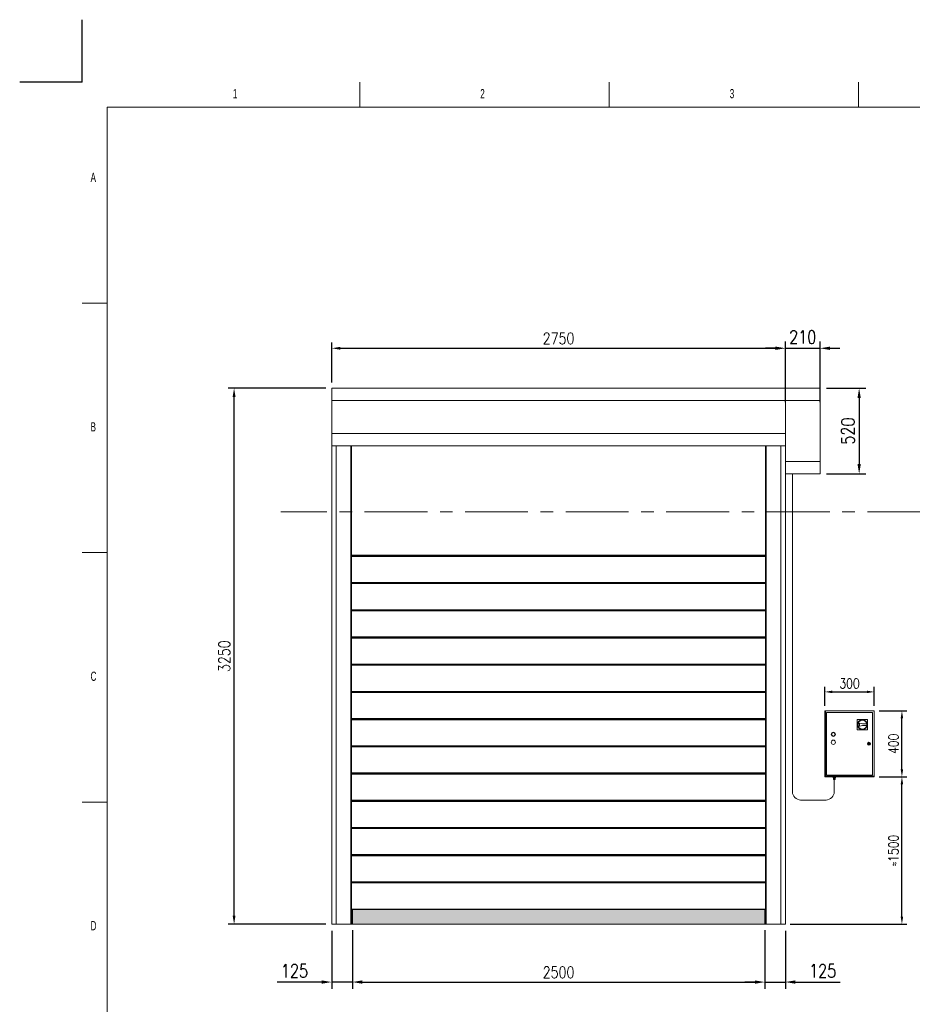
# Model space of a CAD drawing. Header units: millimetres. Extents: x 9809 to 23009, y -12399 to -2912.
# Tile 2 of 3: x 9809 to 15219, y -8882 to -2912. Entities that reach past the tile are written whole.
import ezdxf

# ---------------------------------------------------------------- set-up
doc = ezdxf.new("R2010")
doc.units = ezdxf.units.MM
doc.header["$LTSCALE"] = 20
doc.header["$PDSIZE"] = -1
doc.linetypes.add('CENTERX2', pattern=[20.32, 12.7, -2.54, 2.54, -2.54])
doc.layers.add('FORMAT', color=7, linetype='Continuous')
doc.styles.add('NYIP', font='romans.shx', dxfattribs={"width": 0.8})
doc.styles.add('SLDTEXTSTYLE0', font='TXT', dxfattribs={"width": 0.653846})
doc.dimstyles.new('STANDARD35', dxfattribs={"dimscale": 35, "dimtxt": 2, "dimasz": 1.5, "dimexe": 1, "dimexo": 1, "dimgap": 0.7, "dimtad": 1, "dimdec": 0, "dimdsep": 46, "dimtxsty": 'NYIP', "dimcen": 0, "dimclrd": 1, "dimclre": 1, "dimclrt": 2, "dimadec": 0, "dimazin": 0, "dimtfac": 1, "dimtdec": 0, "dimtix": 1, "dimtmove": 0, "dimatfit": 3, "dimfxl": 0, "dimtvp": 1, "dimtolj": 1, "dimtzin": 0, "dimarcsym": 0})

# ---------------------------------------------------------------- blocks, each defined once
blk = doc.blocks.new('A$C7C9C4F3F')
at = {"layer": 'FORMAT', "color": 7, "lineweight": 5}
for p, q in [((2216.2, 11304.4), (2216.2, 11503.7)), ((4209.3, 11503.7), (4209.3, 11304.4)), ((6202.3, 11304.4), (6202.3, 11503.7)), ((16199.3, 11304.4), (199.3, 11304.4)), ((199.3, 11304.4), (199.3, 199.3)), ((199.3, 9737.9), (0, 9737.9)), ((0, 7744.9), (199.3, 7744.9)), ((0, 5751.9), (199.3, 5751.9))]:
    blk.add_line(p, q, dxfattribs=at)
at = {"color": 7, "lineweight": 5, "char_height": 73.8, "attachment_point": 1, "style": 'SLDTEXTSTYLE0'}
for s, insert in [('1', (1203.1, 11449.8)), ('2', (3179.5, 11449.8)), ('3', (5172.6, 11449.8)), ('A', (66.4, 10780.1)), ('B', (66.4, 8787.1)), ('C', (66.4, 6794.1)), ('D', (66.4, 4801))]:
    blk.add_mtext(s, dxfattribs=dict(at, insert=insert))
blk = doc.blocks.new('*D5')
at = {"color": 1, "lineweight": -2, "transparency": 16777216}
for p, q in [((14324.9, -8436.3), (14324.9, -8787)), ((14449.9, -8436.3), (14449.9, -8787)), ((14264.9, -8747), (14204.9, -8747)), ((14324.9, -8747), (14449.9, -8747)), ((14509.9, -8747), (14781.3, -8747))]:
    blk.add_line(p, q, dxfattribs=at)
at = {"color": 1, "lineweight": 5, "transparency": 16777216}
for points in [[(14264.9, -8737), (14264.9, -8757), (14324.9, -8747)], [(14509.9, -8737), (14509.9, -8757), (14449.9, -8747)]]:
    blk.add_solid(points, dxfattribs=at)
at = {"layer": 'Defpoints', "color": 0, "lineweight": 5, "transparency": 16777216}
for p in [(14324.9, -8396.3), (14449.9, -8396.3), (14449.9, -8747)]:
    blk.add_point(p, dxfattribs=at)
at = {"color": 2, "lineweight": 0, "transparency": 16777216, "insert": (14675.6, -8679), "char_height": 80, "attachment_point": 5, "style": 'NYIP'}
blk.add_mtext('\\A1;125', dxfattribs=at)
blk = doc.blocks.new('*D6')
at = {"color": 1, "lineweight": -2, "transparency": 16777216}
for p, q in [((11699.9, -8436.3), (11699.9, -8787)), ((11824.9, -8436.3), (11824.9, -8787)), ((11639.9, -8747), (11368.5, -8747)), ((11824.9, -8747), (11699.9, -8747)), ((11884.9, -8747), (11944.9, -8747))]:
    blk.add_line(p, q, dxfattribs=at)
at = {"color": 1, "lineweight": 5, "transparency": 16777216}
for points in [[(11639.9, -8737), (11639.9, -8757), (11699.9, -8747)], [(11884.9, -8737), (11884.9, -8757), (11824.9, -8747)]]:
    blk.add_solid(points, dxfattribs=at)
at = {"layer": 'Defpoints', "color": 0, "lineweight": 5, "transparency": 16777216}
for p in [(11699.9, -8396.3), (11824.9, -8396.3), (11699.9, -8747)]:
    blk.add_point(p, dxfattribs=at)
at = {"color": 2, "lineweight": 0, "transparency": 16777216, "insert": (11474.2, -8679), "char_height": 80, "attachment_point": 5, "style": 'NYIP'}
blk.add_mtext('\\A1;125', dxfattribs=at)
blk = doc.blocks.new('*D8')
at = {"color": 1, "lineweight": -2, "transparency": 16777216}
for p, q in [((14449.9, -5231.3), (14449.9, -4864.1)), ((14659.9, -5231.3), (14659.9, -4864.1)), ((14389.9, -4904.1), (14329.9, -4904.1)), ((14449.9, -4904.1), (14659.9, -4904.1)), ((14719.9, -4904.1), (14779.9, -4904.1))]:
    blk.add_line(p, q, dxfattribs=at)
at = {"color": 1, "lineweight": 5, "transparency": 16777216}
for points in [[(14389.9, -4894.1), (14389.9, -4914.1), (14449.9, -4904.1)], [(14719.9, -4894.1), (14719.9, -4914.1), (14659.9, -4904.1)]]:
    blk.add_solid(points, dxfattribs=at)
at = {"layer": 'Defpoints', "color": 0, "lineweight": 5, "transparency": 16777216}
for p in [(14659.9, -4904.1), (14449.9, -5271.3), (14659.9, -5271.3)]:
    blk.add_point(p, dxfattribs=at)
at = {"color": 2, "lineweight": 0, "transparency": 16777216, "insert": (14554.9, -4836.1), "char_height": 80, "attachment_point": 5, "style": 'NYIP'}
blk.add_mtext('\\A1;210', dxfattribs=at)
blk = doc.blocks.new('*D15')
at = {"color": 1, "lineweight": -2, "transparency": 16777216}
for p, q in [((14699.9, -5146.3), (14937.1, -5146.3)), ((14897.1, -5206.3), (14897.1, -5606.3)), ((14699.9, -5666.3), (14937.1, -5666.3))]:
    blk.add_line(p, q, dxfattribs=at)
at = {"color": 1, "lineweight": 5, "transparency": 16777216}
for points in [[(14887.1, -5206.3), (14907.1, -5206.3), (14897.1, -5146.3)], [(14887.1, -5606.3), (14907.1, -5606.3), (14897.1, -5666.3)]]:
    blk.add_solid(points, dxfattribs=at)
at = {"layer": 'Defpoints', "color": 0, "lineweight": 5, "transparency": 16777216}
for p in [(14659.9, -5146.3), (14659.9, -5666.3), (14897.1, -5666.3)]:
    blk.add_point(p, dxfattribs=at)
at = {"color": 2, "lineweight": 0, "transparency": 16777216, "insert": (14829.1, -5406.3), "char_height": 80, "attachment_point": 5, "rotation": 90, "style": 'NYIP'}
blk.add_mtext('\\A1;520', dxfattribs=at)
blk = doc.blocks.new('*D26')
at = {"color": 1, "lineweight": -2, "transparency": 16777216}
for p, q in [((15018.7, -7502.3), (15186.2, -7502.3)), ((15156.2, -8351.3), (15156.2, -7547.3)), ((14479.9, -8396.3), (15186.2, -8396.3))]:
    blk.add_line(p, q, dxfattribs=at)
at = {"color": 1, "lineweight": 5, "transparency": 16777216}
for points in [[(15148.7, -7547.3), (15163.7, -7547.3), (15156.2, -7502.3)], [(15148.7, -8351.3), (15163.7, -8351.3), (15156.2, -8396.3)]]:
    blk.add_solid(points, dxfattribs=at)
at = {"layer": 'Defpoints', "color": 0, "lineweight": 5, "transparency": 16777216}
for p in [(14988.7, -7502.3), (15156.2, -7502.3), (14449.9, -8396.3)]:
    blk.add_point(p, dxfattribs=at)
at = {"color": 2, "lineweight": 0, "transparency": 16777216, "insert": (15105.2, -7949.3), "char_height": 60, "attachment_point": 5, "rotation": 90, "style": 'NYIP'}
blk.add_mtext('\\A1;≈1500', dxfattribs=at)
blk = doc.blocks.new('*D27')
at = {"color": 1, "lineweight": -2, "transparency": 16777216}
for p, q in [((15018.7, -7102.3), (15186.2, -7102.3)), ((15156.2, -7457.3), (15156.2, -7147.3)), ((15018.7, -7502.3), (15186.2, -7502.3))]:
    blk.add_line(p, q, dxfattribs=at)
at = {"color": 1, "lineweight": 5, "transparency": 16777216}
for points in [[(15148.7, -7147.3), (15163.7, -7147.3), (15156.2, -7102.3)], [(15148.7, -7457.3), (15163.7, -7457.3), (15156.2, -7502.3)]]:
    blk.add_solid(points, dxfattribs=at)
at = {"layer": 'Defpoints', "color": 0, "lineweight": 5, "transparency": 16777216}
for p in [(14988.7, -7102.3), (15156.2, -7102.3), (14988.7, -7502.3)]:
    blk.add_point(p, dxfattribs=at)
at = {"color": 2, "lineweight": 0, "transparency": 16777216, "insert": (15105.2, -7302.3), "char_height": 60, "attachment_point": 5, "rotation": 90, "style": 'NYIP'}
blk.add_mtext('\\A1;400', dxfattribs=at)
blk = doc.blocks.new('*D28')
at = {"color": 1, "lineweight": -2, "transparency": 16777216}
for p, q in [((14688.7, -7072.3), (14688.7, -6957.6)), ((14988.7, -7072.3), (14988.7, -6957.6)), ((14733.7, -6987.6), (14943.7, -6987.6))]:
    blk.add_line(p, q, dxfattribs=at)
at = {"color": 1, "lineweight": 5, "transparency": 16777216}
for points in [[(14733.7, -6980.1), (14733.7, -6995.1), (14688.7, -6987.6)], [(14943.7, -6980.1), (14943.7, -6995.1), (14988.7, -6987.6)]]:
    blk.add_solid(points, dxfattribs=at)
at = {"layer": 'Defpoints', "color": 0, "lineweight": 5, "transparency": 16777216}
for p in [(14988.7, -6987.6), (14688.7, -7102.3), (14988.7, -7102.3)]:
    blk.add_point(p, dxfattribs=at)
at = {"color": 2, "lineweight": 0, "transparency": 16777216, "insert": (14838.7, -6936.6), "char_height": 60, "attachment_point": 5, "style": 'NYIP'}
blk.add_mtext('\\A1;300', dxfattribs=at)
blk = doc.blocks.new('*D32')
at = {"color": 1, "lineweight": -2, "transparency": 16777216}
for p, q in [((11824.9, -8431.3), (11824.9, -8782)), ((14324.9, -8431.3), (14324.9, -8782)), ((11877.4, -8747), (14272.4, -8747))]:
    blk.add_line(p, q, dxfattribs=at)
at = {"color": 1, "lineweight": 5, "transparency": 16777216}
for points in [[(11877.4, -8738.2), (11877.4, -8755.7), (11824.9, -8747)], [(14272.4, -8738.2), (14272.4, -8755.7), (14324.9, -8747)]]:
    blk.add_solid(points, dxfattribs=at)
at = {"layer": 'Defpoints', "color": 0, "lineweight": 5, "transparency": 16777216}
for p in [(11824.9, -8396.3), (14324.9, -8396.3), (14324.9, -8747)]:
    blk.add_point(p, dxfattribs=at)
at = {"color": 2, "lineweight": 5, "transparency": 16777216, "insert": (13074.9, -8687.5), "char_height": 70, "attachment_point": 5, "style": 'NYIP'}
blk.add_mtext('\\A1;2500', dxfattribs=at)
blk = doc.blocks.new('*D34')
at = {"color": 1, "lineweight": -2, "transparency": 16777216}
for p, q in [((11699.9, -5111.3), (11699.9, -4869.1)), ((14449.9, -5111.3), (14449.9, -4869.1)), ((11752.4, -4904.1), (14397.4, -4904.1))]:
    blk.add_line(p, q, dxfattribs=at)
at = {"color": 1, "lineweight": 5, "transparency": 16777216}
for points in [[(11752.4, -4895.4), (11752.4, -4912.9), (11699.9, -4904.1)], [(14397.4, -4895.4), (14397.4, -4912.9), (14449.9, -4904.1)]]:
    blk.add_solid(points, dxfattribs=at)
at = {"layer": 'Defpoints', "color": 0, "lineweight": 5, "transparency": 16777216}
for p in [(14449.9, -4904.1), (11699.9, -5146.3), (14449.9, -5146.3)]:
    blk.add_point(p, dxfattribs=at)
at = {"color": 2, "lineweight": 5, "transparency": 16777216, "insert": (13074.9, -4844.6), "char_height": 70, "attachment_point": 5, "style": 'NYIP'}
blk.add_mtext('\\A1;2750', dxfattribs=at)
blk = doc.blocks.new('*D35')
at = {"color": 1, "lineweight": -2, "transparency": 16777216}
for p, q in [((11664.9, -5146.3), (11073.2, -5146.3)), ((11108.2, -8343.8), (11108.2, -5198.8)), ((11664.9, -8396.3), (11073.2, -8396.3))]:
    blk.add_line(p, q, dxfattribs=at)
at = {"color": 1, "lineweight": 5, "transparency": 16777216}
for points in [[(11099.4, -5198.8), (11116.9, -5198.8), (11108.2, -5146.3)], [(11099.4, -8343.8), (11116.9, -8343.8), (11108.2, -8396.3)]]:
    blk.add_solid(points, dxfattribs=at)
at = {"layer": 'Defpoints', "color": 0, "lineweight": 5, "transparency": 16777216}
for p in [(11108.2, -5146.3), (11699.9, -5146.3), (11699.9, -8396.3)]:
    blk.add_point(p, dxfattribs=at)
at = {"color": 2, "lineweight": 5, "transparency": 16777216, "insert": (11048.7, -6771.3), "char_height": 70, "attachment_point": 5, "rotation": 90, "style": 'NYIP'}
blk.add_mtext('\\A1;3250', dxfattribs=at)

msp = doc.modelspace()

# ---------------------------------------------------------------- hatches: boundary and pattern name
at = {"lineweight": 5}
h = msp.add_hatch(color=256, dxfattribs=at)
h.dxf.hatch_style = 1
h.paths.add_polyline_path([(11824.9, -8306.3), (11824.9, -8396.3), (14324.9, -8396.3), (14324.9, -8306.3)])

# ---------------------------------------------------------------- linework, layer by layer
at = {"color": 2}
for q in [(10187.9, -2912), (9808.5, -3291.3)]:
    msp.add_line((10187.9, -3291.3), q, dxfattribs=at)
at = {"color": 7, "linetype": 'Continuous', "lineweight": 5}
for p, q in [((14449.9, -5146.3), (11699.9, -5146.3)), ((11699.9, -5146.3), (11699.9, -5221.3)), ((14659.9, -5146.3), (14449.9, -5146.3)), ((14449.9, -5146.3), (14449.9, -5221.3)), ((14659.9, -5146.3), (14659.9, -5221.3)), ((14449.9, -5221.3), (11699.9, -5221.3)), ((11699.9, -5221.3), (11699.9, -5421.3)), ((14659.9, -5221.3), (14449.9, -5221.3)), ((14449.9, -5221.3), (14449.9, -5421.3)), ((14659.9, -5221.3), (14659.9, -5591.3)), ((14449.9, -5296.3), (14449.9, -5371.3)), ((14449.9, -5371.3), (14449.9, -5591.3)), ((14449.9, -5421.3), (11699.9, -5421.3)), ((11699.9, -5421.3), (11699.9, -5496.3)), ((14449.9, -5496.3), (11699.9, -5496.3)), ((11699.9, -5496.3), (11699.9, -8396.3)), ((11726.9, -5496.3), (11726.9, -8396.3)), ((11816, -5496.3), (11816, -8396.3)), ((11819.9, -5496.3), (11819.9, -8396.3)), ((11820.8, -5769.3), (11820.8, -5496.3)), ((11820.8, -5496.3), (11820.8, -7181.3)), ((11820.8, -5744.3), (11820.8, -5496.3)), ((14329, -5496.3), (14329, -5941.3)), ((14329, -7181.3), (14329, -5496.3)), ((14329, -5496.3), (14329, -5744.3)), ((14329.9, -8396.3), (14329.9, -5496.3)), ((14333.8, -8396.3), (14333.8, -5496.3)), ((14422.9, -8396.3), (14422.9, -5496.3)), ((14659.9, -5591.3), (14449.9, -5591.3)), ((14449.9, -5591.3), (14449.9, -5666.3)), ((14659.9, -5591.3), (14659.9, -5666.3)), ((14659.9, -5666.3), (14449.9, -5666.3)), ((14449.9, -8396.3), (14449.9, -5666.3)), ((11820.8, -5909.3), (11820.8, -5751.3)), ((11820.8, -6489.3), (11820.8, -6081.3)), ((14329, -6081.3), (14329, -6489.3)), ((11820.8, -6514.3), (11820.8, -6106.3)), ((14329, -6106.3), (14329, -6514.3)), ((14329, -6159.3), (11820.8, -6159.3)), ((14329, -6161.3), (11820.8, -6161.3)), ((14329, -6164.3), (11820.8, -6164.3)), ((14329, -6166.3), (11820.8, -6166.3)), ((14329, -6324.3), (11820.8, -6324.3)), ((14329, -6326.3), (11820.8, -6326.3)), ((14329, -6329.3), (11820.8, -6329.3)), ((14329, -6331.3), (11820.8, -6331.3)), ((11820.8, -6491.3), (11820.8, -6489.3)), ((14329, -6489.3), (11820.8, -6489.3)), ((14329, -6491.3), (11820.8, -6491.3)), ((14329, -6494.3), (11820.8, -6494.3)), ((11820.8, -6496.3), (11820.8, -6494.3)), ((11820.8, -6654.3), (11820.8, -6496.3)), ((14329, -6496.3), (11820.8, -6496.3)), ((11824.9, -6491.3), (11824.9, -6494.3)), ((14324.9, -6494.3), (14324.9, -6491.3)), ((14329, -6489.3), (14329, -6491.3)), ((14329, -6494.3), (14329, -6496.3)), ((14329, -6496.3), (14329, -6654.3)), ((11820.8, -6679.3), (11820.8, -6521.3)), ((14329, -6521.3), (14329, -6679.3)), ((14329, -6654.3), (11820.8, -6654.3)), ((11820.8, -6656.3), (11820.8, -6654.3)), ((14329, -6656.3), (11820.8, -6656.3)), ((14329, -6659.3), (11820.8, -6659.3)), ((11820.8, -6661.3), (11820.8, -6659.3)), ((14329, -6661.3), (11820.8, -6661.3)), ((11820.8, -6819.3), (11820.8, -6661.3)), ((11824.9, -6656.3), (11824.9, -6659.3)), ((14324.9, -6659.3), (14324.9, -6656.3)), ((14329, -6654.3), (14329, -6656.3)), ((14329, -6659.3), (14329, -6661.3)), ((14329, -6661.3), (14329, -6819.3)), ((11820.8, -6844.3), (11820.8, -6686.3)), ((14329, -6686.3), (14329, -6844.3)), ((11820.8, -6821.3), (11820.8, -6819.3)), ((14329, -6819.3), (11820.8, -6819.3)), ((14329, -6821.3), (11820.8, -6821.3)), ((14329, -6824.3), (11820.8, -6824.3)), ((11820.8, -6826.3), (11820.8, -6824.3)), ((11820.8, -6984.3), (11820.8, -6826.3)), ((14329, -6826.3), (11820.8, -6826.3)), ((11820.8, -7009.3), (11820.8, -6851.3)), ((11824.9, -6821.3), (11824.9, -6824.3)), ((14324.9, -6824.3), (14324.9, -6821.3)), ((14329, -6819.3), (14329, -6821.3)), ((14329, -6824.3), (14329, -6826.3)), ((14329, -6826.3), (14329, -6984.3)), ((14329, -6851.3), (14329, -7009.3)), ((11820.8, -6986.3), (11820.8, -6984.3)), ((14329, -6984.3), (11820.8, -6984.3)), ((14329, -6984.3), (14329, -6986.3)), ((14329, -6986.3), (11820.8, -6986.3)), ((14329, -6989.3), (11820.8, -6989.3)), ((11820.8, -6991.3), (11820.8, -6989.3)), ((14329, -6991.3), (11820.8, -6991.3)), ((11820.8, -7149.3), (11820.8, -6991.3)), ((11820.8, -7174.3), (11820.8, -7016.3)), ((11824.9, -6986.3), (11824.9, -6989.3)), ((14324.9, -6989.3), (14324.9, -6986.3)), ((14329, -6989.3), (14329, -6991.3)), ((14329, -6991.3), (14329, -7149.3)), ((14329, -7016.3), (14329, -7174.3)), ((11820.8, -7151.3), (11820.8, -7149.3)), ((14329, -7149.3), (11820.8, -7149.3)), ((14329, -7151.3), (11820.8, -7151.3)), ((14329, -7154.3), (11820.8, -7154.3)), ((11820.8, -7156.3), (11820.8, -7154.3)), ((14329, -7156.3), (11820.8, -7156.3)), ((11820.8, -7314.3), (11820.8, -7156.3)), ((11824.9, -7151.3), (11824.9, -7154.3)), ((14324.9, -7154.3), (14324.9, -7151.3)), ((14329, -7149.3), (14329, -7151.3)), ((14329, -7154.3), (14329, -7156.3)), ((14329, -7156.3), (14329, -7314.3)), ((14329, -7314.3), (11820.8, -7314.3)), ((11820.8, -7316.3), (11820.8, -7314.3)), ((14329, -7316.3), (11820.8, -7316.3)), ((14329, -7319.3), (11820.8, -7319.3)), ((11820.8, -7321.3), (11820.8, -7319.3)), ((14329, -7321.3), (11820.8, -7321.3)), ((11820.8, -7479.3), (11820.8, -7321.3)), ((11824.9, -7316.3), (11824.9, -7319.3)), ((14324.9, -7319.3), (14324.9, -7316.3)), ((14329, -7314.3), (14329, -7316.3)), ((14329, -7319.3), (14329, -7321.3)), ((14329, -7321.3), (14329, -7479.3)), ((11820.8, -7481.3), (11820.8, -7479.3)), ((14329, -7479.3), (11820.8, -7479.3)), ((14329, -7481.3), (11820.8, -7481.3)), ((14329, -7484.3), (11820.8, -7484.3)), ((11820.8, -7486.3), (11820.8, -7484.3)), ((14329, -7486.3), (11820.8, -7486.3)), ((11820.8, -7644.3), (11820.8, -7486.3)), ((11824.9, -7481.3), (11824.9, -7484.3)), ((14324.9, -7484.3), (14324.9, -7481.3)), ((14329, -7479.3), (14329, -7481.3)), ((14329, -7484.3), (14329, -7486.3)), ((14329, -7486.3), (14329, -7644.3)), ((14329, -7644.3), (11820.8, -7644.3)), ((11820.8, -7646.3), (11820.8, -7644.3)), ((14329, -7646.3), (11820.8, -7646.3)), ((14329, -7649.3), (11820.8, -7649.3)), ((11820.8, -7651.3), (11820.8, -7649.3)), ((11820.8, -7809.3), (11820.8, -7651.3)), ((14329, -7651.3), (11820.8, -7651.3)), ((11824.9, -7646.3), (11824.9, -7649.3)), ((14324.9, -7649.3), (14324.9, -7646.3)), ((14329, -7644.3), (14329, -7646.3)), ((14329, -7649.3), (14329, -7651.3)), ((14329, -7651.3), (14329, -7809.3)), ((14329, -7809.3), (11820.8, -7809.3)), ((11820.8, -7811.3), (11820.8, -7809.3)), ((14329, -7811.3), (11820.8, -7811.3)), ((14329, -7814.3), (11820.8, -7814.3)), ((11820.8, -7816.3), (11820.8, -7814.3)), ((11820.8, -7974.3), (11820.8, -7816.3)), ((14329, -7816.3), (11820.8, -7816.3)), ((11824.9, -7811.3), (11824.9, -7814.3)), ((14324.9, -7814.3), (14324.9, -7811.3)), ((14329, -7809.3), (14329, -7811.3)), ((14329, -7814.3), (14329, -7816.3)), ((14329, -7816.3), (14329, -7974.3)), ((11820.8, -7976.3), (11820.8, -7974.3)), ((14329, -7974.3), (11820.8, -7974.3)), ((14329, -7976.3), (11820.8, -7976.3)), ((14329, -7979.3), (11820.8, -7979.3)), ((11820.8, -7981.3), (11820.8, -7979.3)), ((14329, -7981.3), (11820.8, -7981.3)), ((11820.8, -8139.3), (11820.8, -7981.3)), ((11824.9, -7976.3), (11824.9, -7979.3)), ((14324.9, -7979.3), (14324.9, -7976.3)), ((14329, -7974.3), (14329, -7976.3)), ((14329, -7979.3), (14329, -7981.3)), ((14329, -7981.3), (14329, -8139.3)), ((14329, -8139.3), (11820.8, -8139.3)), ((11820.8, -8141.3), (11820.8, -8139.3)), ((14329, -8141.3), (11820.8, -8141.3)), ((14329, -8144.3), (11820.8, -8144.3)), ((11820.8, -8146.3), (11820.8, -8144.3)), ((11820.8, -8304.3), (11820.8, -8146.3)), ((14329, -8146.3), (11820.8, -8146.3)), ((11824.9, -8141.3), (11824.9, -8144.3)), ((14324.9, -8144.3), (14324.9, -8141.3)), ((14329, -8139.3), (14329, -8141.3)), ((14329, -8144.3), (14329, -8146.3)), ((14329, -8146.3), (14329, -8304.3)), ((11820.8, -8306.3), (11820.8, -8304.3)), ((14329, -8304.3), (11820.8, -8304.3)), ((14329, -8306.3), (11820.8, -8306.3)), ((11824.9, -8306.3), (11824.9, -8396.3)), ((14324.9, -8396.3), (14324.9, -8306.3)), ((14329, -8304.3), (14329, -8306.3)), ((11699.9, -8396.3), (11726.9, -8396.3)), ((11726.9, -8396.3), (11816, -8396.3)), ((11816, -8396.3), (11819.9, -8396.3)), ((11819.9, -8396.3), (11824.9, -8396.3)), ((11824.9, -8396.3), (14324.9, -8396.3)), ((14329.9, -8396.3), (14324.9, -8396.3)), ((14333.8, -8396.3), (14329.9, -8396.3)), ((14422.9, -8396.3), (14333.8, -8396.3)), ((14449.9, -8396.3), (14422.9, -8396.3))]:
    msp.add_line(p, q, dxfattribs=at)
at = {"color": 7, "lineweight": 5}
for p, q in [((14492.4, -5666.3), (14492.4, -7593.7)), ((14692.6, -7102.3), (14688.7, -7102.3)), ((14688.7, -7102.3), (14688.7, -7502.3)), ((14692.6, -7102.3), (14692.6, -7498.5)), ((14988.7, -7102.3), (14692.6, -7102.3)), ((14988.7, -7498.5), (14988.7, -7102.3)), ((14977.9, -7113.2), (14699.6, -7113.2)), ((14699.6, -7113.2), (14699.6, -7491.5)), ((14947.9, -7155.1), (14885.5, -7155.4)), ((14885.5, -7155.4), (14885.8, -7217.8)), ((14948.2, -7217.5), (14947.9, -7155.1)), ((14977.9, -7491.5), (14977.9, -7113.2)), ((14885.8, -7217.8), (14948.2, -7217.5)), ((14916.8, -7180.7), (14892, -7176)), ((14892.2, -7197.1), (14916.8, -7192.2)), ((14899.5, -7179.5), (14893.3, -7178.2)), ((14893.3, -7195), (14899.6, -7193.6)), ((14899.6, -7193.6), (14899.5, -7179.5)), ((14899.6, -7193.6), (14899.5, -7179.5)), ((14943, -7180.6), (14916.8, -7180.7)), ((14916.8, -7192.2), (14943.1, -7192.1)), ((14953.7, -7301.1), (14951.8, -7301.1)), ((14951.8, -7303.6), (14953.7, -7303.6)), ((14961.7, -7301.1), (14959.8, -7301.1)), ((14959.8, -7303.6), (14961.7, -7303.6)), ((14688.7, -7502.3), (14988.7, -7502.3)), ((14692.6, -7498.5), (14988.7, -7498.5)), ((14696, -7502.3), (14695.7, -7502.3)), ((14695.7, -7502.3), (14695.7, -7502.3)), ((14696.7, -7502.3), (14696, -7502.3)), ((14697.6, -7502.3), (14696.7, -7502.3)), ((14698.9, -7502.3), (14697.6, -7502.3)), ((14700.4, -7502.3), (14698.9, -7502.3)), ((14699.6, -7491.5), (14977.9, -7491.5)), ((14702, -7502.3), (14700.4, -7502.3)), ((14703.8, -7502.3), (14702, -7502.3)), ((14705.6, -7502.3), (14703.8, -7502.3)), ((14707.4, -7502.3), (14705.6, -7502.3)), ((14709.1, -7502.3), (14707.4, -7502.3)), ((14710.6, -7502.3), (14709.1, -7502.3)), ((14711.9, -7502.3), (14710.6, -7502.3)), ((14712.8, -7502.3), (14711.9, -7502.3)), ((14713.4, -7502.3), (14712.8, -7502.3)), ((14713.7, -7502.3), (14713.4, -7502.3)), ((14713.7, -7502.3), (14713.7, -7502.3)), ((14736, -7502.3), (14735.7, -7502.3)), ((14735.7, -7502.3), (14735.7, -7502.3)), ((14736.7, -7502.3), (14736, -7502.3)), ((14737.6, -7502.3), (14736.7, -7502.3)), ((14738.9, -7502.3), (14737.6, -7502.3)), ((14740.4, -7502.3), (14738.9, -7502.3)), ((14740.3, -7508.8), (14740.3, -7506.3)), ((14740.3, -7506.3), (14743.4, -7506.3)), ((14740.3, -7508.8), (14743.4, -7508.8)), ((14742.5, -7508.8), (14740.3, -7508.8)), ((14742, -7502.3), (14740.4, -7502.3)), ((14741.1, -7516.3), (14741.1, -7510.8)), ((14741.1, -7510.8), (14746.5, -7510.8)), ((14741.4, -7518.1), (14741.1, -7516.3)), ((14741.1, -7516.3), (14743.8, -7516.3)), ((14741.1, -7516.3), (14741.1, -7516.3)), ((14741.1, -7516.3), (14741.3, -7516.3)), ((14741.1, -7516.3), (14741.1, -7516.3)), ((14741.1, -7516.3), (14741.1, -7516.3)), ((14741.3, -7516.3), (14741.5, -7516.3)), ((14741.6, -7518.1), (14741.4, -7518.1)), ((14741.4, -7518.1), (14741.4, -7518.1)), ((14741.5, -7516.3), (14741.8, -7516.3)), ((14741.9, -7518.1), (14741.6, -7518.1)), ((14741.8, -7516.3), (14742.2, -7516.3)), ((14742.5, -7518.1), (14741.9, -7518.1)), ((14742, -7506.3), (14742, -7502.3)), ((14743.8, -7502.3), (14742, -7502.3)), ((14742.2, -7516.3), (14742.7, -7516.3)), ((14742.5, -7510.8), (14742.5, -7508.8)), ((14742.5, -7508.8), (14742.5, -7508.8)), ((14742.5, -7508.8), (14742.7, -7508.8)), ((14743.1, -7518.1), (14742.5, -7518.1)), ((14742.7, -7508.8), (14743.1, -7508.8)), ((14742.7, -7516.3), (14743.2, -7516.3)), ((14743, -7519.3), (14742.9, -7519.3)), ((14742.9, -7519.3), (14743, -7519.3)), ((14743.2, -7519.3), (14743, -7519.3)), ((14743, -7519.3), (14743.2, -7519.3)), ((14743.1, -7508.8), (14743.6, -7508.8)), ((14743.9, -7518.1), (14743.1, -7518.1)), ((14743.2, -7516.3), (14743.8, -7516.3)), ((14743.7, -7519.3), (14743.2, -7519.3)), ((14743.2, -7519.3), (14743.7, -7519.3)), ((14743.4, -7508.8), (14743.4, -7506.3)), ((14743.4, -7506.3), (14749.6, -7506.3)), ((14743.4, -7508.8), (14749.6, -7508.8)), ((14743.6, -7508.8), (14744.3, -7508.8)), ((14744.2, -7519.3), (14743.7, -7519.3)), ((14743.7, -7519.3), (14744.2, -7519.3)), ((14745.6, -7502.3), (14743.8, -7502.3)), ((14743.8, -7516.3), (14746.5, -7516.3)), ((14743.8, -7516.3), (14744.4, -7516.3)), ((14744.8, -7518.1), (14743.9, -7518.1)), ((14744.2, -7519.3), (14744, -7519.3)), ((14744, -7519.3), (14744, -7519.3)), ((14744, -7519.3), (14744.2, -7519.3)), ((14744.9, -7519.3), (14744.2, -7519.3)), ((14744.2, -7519.3), (14744.9, -7519.3)), ((14744.6, -7519.3), (14744.2, -7519.3)), ((14744.2, -7519.3), (14744.6, -7519.3)), ((14744.3, -7508.8), (14745, -7508.8)), ((14744.4, -7516.3), (14745.1, -7516.3)), ((14745.1, -7519.3), (14744.6, -7519.3)), ((14744.6, -7519.3), (14745.1, -7519.3)), ((14745.8, -7518.1), (14744.8, -7518.1)), ((14745.7, -7519.3), (14744.9, -7519.3)), ((14744.9, -7519.3), (14745.7, -7519.3)), ((14745, -7508.8), (14745.9, -7508.8)), ((14745.1, -7516.3), (14745.8, -7516.3)), ((14745.7, -7519.3), (14745.1, -7519.3)), ((14745.1, -7519.3), (14745.7, -7519.3)), ((14747.4, -7502.3), (14745.6, -7502.3)), ((14746.5, -7519.3), (14745.7, -7519.3)), ((14745.7, -7519.3), (14746.5, -7519.3)), ((14746.3, -7519.3), (14745.7, -7519.3)), ((14745.7, -7519.3), (14746.3, -7519.3)), ((14745.8, -7516.3), (14746.5, -7516.3)), ((14746.7, -7518.1), (14745.8, -7518.1)), ((14745.9, -7508.8), (14746.7, -7508.8)), ((14747, -7519.3), (14746.3, -7519.3)), ((14746.3, -7519.3), (14747, -7519.3)), ((14746.3, -7519.3), (14746.3, -7593.7)), ((14746.5, -7516.3), (14746.5, -7510.8)), ((14746.5, -7510.8), (14751.9, -7510.8)), ((14746.5, -7516.3), (14749.2, -7516.3)), ((14746.5, -7516.3), (14747.2, -7516.3)), ((14747.3, -7519.3), (14746.5, -7519.3)), ((14746.5, -7519.3), (14747.3, -7519.3)), ((14746.7, -7508.8), (14747.6, -7508.8)), ((14747.7, -7518.1), (14746.7, -7518.1)), ((14747.7, -7519.3), (14747, -7519.3)), ((14747, -7519.3), (14747.7, -7519.3)), ((14747.2, -7516.3), (14747.9, -7516.3)), ((14748.1, -7519.3), (14747.3, -7519.3)), ((14747.3, -7519.3), (14748.1, -7519.3)), ((14749.1, -7502.3), (14747.4, -7502.3)), ((14747.6, -7508.8), (14748.4, -7508.8)), ((14748.6, -7518.1), (14747.7, -7518.1)), ((14748.2, -7519.3), (14747.7, -7519.3)), ((14747.7, -7519.3), (14748.2, -7519.3)), ((14747.9, -7516.3), (14748.6, -7516.3)), ((14748.8, -7519.3), (14748.1, -7519.3)), ((14748.1, -7519.3), (14748.8, -7519.3)), ((14748.6, -7519.3), (14748.2, -7519.3)), ((14748.2, -7519.3), (14748.6, -7519.3)), ((14748.4, -7508.8), (14749.1, -7508.8)), ((14748.6, -7516.3), (14749.2, -7516.3)), ((14749.5, -7518.1), (14748.6, -7518.1)), ((14748.9, -7519.3), (14748.6, -7519.3)), ((14748.6, -7519.3), (14748.9, -7519.3)), ((14749.3, -7519.3), (14748.8, -7519.3)), ((14748.8, -7519.3), (14749.3, -7519.3)), ((14749, -7519.3), (14748.9, -7519.3)), ((14748.9, -7519.3), (14749, -7519.3)), ((14750.6, -7502.3), (14749.1, -7502.3)), ((14749.1, -7508.8), (14749.7, -7508.8)), ((14749.2, -7516.3), (14751.9, -7516.3)), ((14749.2, -7516.3), (14749.8, -7516.3)), ((14749.8, -7519.3), (14749.3, -7519.3)), ((14749.3, -7519.3), (14749.8, -7519.3)), ((14750.2, -7518.1), (14749.5, -7518.1)), ((14749.6, -7508.8), (14749.6, -7506.3)), ((14749.6, -7506.3), (14752.8, -7506.3)), ((14749.6, -7508.8), (14752.8, -7508.8)), ((14749.7, -7508.8), (14750.1, -7508.8)), ((14749.8, -7516.3), (14750.3, -7516.3)), ((14750.1, -7519.3), (14749.8, -7519.3)), ((14749.8, -7519.3), (14750.1, -7519.3)), ((14750.1, -7508.8), (14750.4, -7508.8)), ((14750.1, -7519.3), (14750.1, -7519.3)), ((14750.1, -7519.3), (14750.1, -7519.3)), ((14750.8, -7518.1), (14750.2, -7518.1)), ((14750.3, -7516.3), (14750.8, -7516.3)), ((14750.4, -7508.8), (14750.5, -7508.8)), ((14750.5, -7508.8), (14750.5, -7510.8)), ((14750.5, -7508.8), (14750.5, -7508.8)), ((14752.8, -7508.8), (14750.5, -7508.8)), ((14751.9, -7502.3), (14750.6, -7502.3)), ((14750.8, -7516.3), (14751.2, -7516.3)), ((14751.3, -7518.1), (14750.8, -7518.1)), ((14751, -7502.3), (14751, -7506.3)), ((14751.2, -7516.3), (14751.5, -7516.3)), ((14751.5, -7518.1), (14751.3, -7518.1)), ((14751.5, -7516.3), (14751.7, -7516.3)), ((14751.6, -7518.1), (14751.5, -7518.1)), ((14751.9, -7516.3), (14751.6, -7518.1)), ((14751.7, -7516.3), (14751.9, -7516.3)), ((14752.8, -7502.3), (14751.9, -7502.3)), ((14751.9, -7516.3), (14751.9, -7510.8)), ((14751.9, -7516.3), (14751.9, -7516.3)), ((14751.9, -7516.3), (14751.9, -7516.3)), ((14751.9, -7516.3), (14751.9, -7516.3)), ((14753.4, -7502.3), (14752.8, -7502.3)), ((14752.8, -7508.8), (14752.8, -7506.3)), ((14753.7, -7502.3), (14753.4, -7502.3)), ((14753.7, -7502.3), (14753.7, -7502.3)), ((14776, -7502.3), (14775.7, -7502.3)), ((14775.7, -7502.3), (14775.7, -7502.3)), ((14776.7, -7502.3), (14776, -7502.3)), ((14777.6, -7502.3), (14776.7, -7502.3)), ((14778.9, -7502.3), (14777.6, -7502.3)), ((14780.4, -7502.3), (14778.9, -7502.3)), ((14782, -7502.3), (14780.4, -7502.3)), ((14783.8, -7502.3), (14782, -7502.3)), ((14785.6, -7502.3), (14783.8, -7502.3)), ((14787.4, -7502.3), (14785.6, -7502.3)), ((14789.1, -7502.3), (14787.4, -7502.3)), ((14790.6, -7502.3), (14789.1, -7502.3)), ((14791.9, -7502.3), (14790.6, -7502.3)), ((14792.8, -7502.3), (14791.9, -7502.3)), ((14793.4, -7502.3), (14792.8, -7502.3)), ((14793.7, -7502.3), (14793.4, -7502.3)), ((14793.7, -7502.3), (14793.7, -7502.3)), ((14924, -7502.3), (14923.7, -7502.3)), ((14923.7, -7502.3), (14923.7, -7502.3)), ((14924.7, -7502.3), (14924, -7502.3)), ((14925.6, -7502.3), (14924.7, -7502.3)), ((14926.9, -7502.3), (14925.6, -7502.3)), ((14928.4, -7502.3), (14926.9, -7502.3)), ((14930, -7502.3), (14928.4, -7502.3)), ((14931.8, -7502.3), (14930, -7502.3)), ((14933.6, -7502.3), (14931.8, -7502.3)), ((14935.4, -7502.3), (14933.6, -7502.3)), ((14937.1, -7502.3), (14935.4, -7502.3)), ((14938.6, -7502.3), (14937.1, -7502.3)), ((14939.9, -7502.3), (14938.6, -7502.3)), ((14940.8, -7502.3), (14939.9, -7502.3)), ((14941.4, -7502.3), (14940.8, -7502.3)), ((14941.7, -7502.3), (14941.4, -7502.3)), ((14941.7, -7502.3), (14941.7, -7502.3)), ((14964, -7502.3), (14963.7, -7502.3)), ((14963.7, -7502.3), (14963.7, -7502.3)), ((14964.7, -7502.3), (14964, -7502.3)), ((14965.6, -7502.3), (14964.7, -7502.3)), ((14966.9, -7502.3), (14965.6, -7502.3)), ((14968.4, -7502.3), (14966.9, -7502.3)), ((14970, -7502.3), (14968.4, -7502.3)), ((14971.8, -7502.3), (14970, -7502.3)), ((14973.6, -7502.3), (14971.8, -7502.3)), ((14975.4, -7502.3), (14973.6, -7502.3)), ((14977.1, -7502.3), (14975.4, -7502.3)), ((14978.6, -7502.3), (14977.1, -7502.3)), ((14979.9, -7502.3), (14978.6, -7502.3)), ((14980.8, -7502.3), (14979.9, -7502.3)), ((14981.4, -7502.3), (14980.8, -7502.3)), ((14981.7, -7502.3), (14981.4, -7502.3)), ((14981.7, -7502.3), (14981.7, -7502.3)), ((14988.7, -7502.3), (14988.7, -7498.5)), ((14542.4, -7643.4), (14696.3, -7643.4))]:
    msp.add_line(p, q, dxfattribs=at)
at = {"color": 1, "linetype": 'CENTERX2', "lineweight": 5, "ltscale": 1.5}
msp.add_line((21424.1, -5896.3), (11392.3, -5896.3), dxfattribs=at)
at = {"color": 7, "lineweight": 5}
for centre, radius in [((14916.8, -7186.5), 29.8), ((14916.8, -7186.5), 26.9), ((14740.6, -7245), 12.8), ((14740.6, -7293), 12.8), ((14740.6, -7245), 10.9), ((14956.7, -7302.3), 8.96), ((14956.7, -7302.3), 7.68), ((14956.7, -7302.3), 5.12), ((14956.7, -7302.3), 1.28)]:
    msp.add_circle(centre, radius, dxfattribs=at)
for centre, radius, start, end in [((14916.8, -7186.5), 26.9, 157.16439, 203.42918), ((14916.8, -7186.5), 25, 160.70303, 199.89053), ((14916.8, -7186.5), 26.9, 347.92316, 12.67041), ((14956.7, -7302.3), 5.12, 14.47751, 165.52249), ((14956.7, -7302.3), 5.12, 194.47751, 345.52249), ((14956.7, -7302.3), 3.3, 22.85107, 157.14893), ((14956.7, -7302.3), 3.3, 202.85107, 337.14893), ((14546, -7589.8), 53.8, 184.2365, 266.16029), ((14692.7, -7589.8), 53.7, 273.83701, 355.77004)]:
    msp.add_arc(centre, radius, start, end, dxfattribs=at)
for points, knots in [([(14742.7, -7519.3), (14742.7, -7519.3), (14742.7, -7519.3), (14742.6, -7519.3), (14742.3, -7519.2), (14742, -7519.1), (14741.7, -7518.8), (14741.5, -7518.5), (14741.4, -7518.2), (14741.4, -7518.1)], [0, 0, 0, 0, 0.004473, 0.071345, 0.184056, 0.381389, 0.583308, 0.787337, 1, 1, 1, 1]), ([(14751.6, -7518.1), (14751.6, -7518.2), (14751.6, -7518.4), (14751.4, -7518.7), (14751.2, -7518.9), (14750.9, -7519.1), (14750.7, -7519.2), (14750.5, -7519.3), (14750.4, -7519.3), (14750.3, -7519.3), (14750.3, -7519.3)], [0, 0, 0, 0, 0.127932, 0.334083, 0.512603, 0.668158, 0.801193, 0.910237, 0.992808, 1, 1, 1, 1])]:
    msp.add_open_spline(points, degree=3, knots=knots, dxfattribs=at)

# ---------------------------------------------------------------- block references
at = {"xscale": 0.758736, "yscale": 0.758736, "zscale": 0.758736}
msp.add_blockref('A$C7C9C4F3F', (10187.9, -12019.6), dxfattribs=at)

# ---------------------------------------------------------------- dimensions: what is measured, and where the dimension line sits
at = {"lineweight": 5}
for base, p1, p2, picture, middle in [((14449.9, -4904.1), (11699.9, -5146.3), (14449.9, -5146.3), '*D34', (13074.9, -4844.6)), ((14324.9, -8747), (11824.9, -8396.3), (14324.9, -8396.3), '*D32', (13074.9, -8687.5))]:
    dim = msp.add_linear_dim(base=base, p1=p1, p2=p2, dimstyle='STANDARD35', dxfattribs=at)
    dim.commit()
    dim.dimension.update_dxf_attribs({"geometry": picture, "text_midpoint": middle})
at = {"color": 1, "lineweight": 0}
for base, p1, p2, override, picture, middle in [((14659.9, -4904.1), (14449.9, -5271.3), (14659.9, -5271.3), {"dimscale": 40}, '*D8', (14554.9, -4836.1)), ((14988.7, -6987.6), (14688.7, -7102.3), (14988.7, -7102.3), {"dimscale": 30}, '*D28', (14838.7, -6936.6))]:
    dim = msp.add_linear_dim(base=base, p1=p1, p2=p2, dimstyle='STANDARD35', override=override, dxfattribs=at)
    dim.commit()
    dim.dimension.update_dxf_attribs({"geometry": picture, "text_midpoint": middle})
at = {"lineweight": 5}
dim = msp.add_linear_dim(base=(11108.2, -5146.3), p1=(11699.9, -8396.3), p2=(11699.9, -5146.3), angle=90, dimstyle='STANDARD35', dxfattribs=at)
dim.commit()
dim.dimension.update_dxf_attribs({"geometry": '*D35', "text_midpoint": (11048.7, -6771.3)})
at = {"color": 1, "lineweight": 0}
for base, p1, p2, override, picture, middle in [((14897.1, -5666.3), (14659.9, -5146.3), (14659.9, -5666.3), {"dimscale": 40}, '*D15', (14829.1, -5406.3)), ((15156.2, -7102.3), (14988.7, -7502.3), (14988.7, -7102.3), {"dimscale": 30}, '*D27', (15105.2, -7302.3))]:
    dim = msp.add_linear_dim(base=base, p1=p1, p2=p2, angle=90, dimstyle='STANDARD35', override=override, dxfattribs=at)
    dim.commit()
    dim.dimension.update_dxf_attribs({"geometry": picture, "text_midpoint": middle})
dim = msp.add_linear_dim(base=(15156.2, -7502.3), p1=(14449.9, -8396.3), p2=(14988.7, -7502.3), angle=90, text='≈1500', dimstyle='STANDARD35', override={"dimscale": 30}, dxfattribs=at)
dim.commit()
dim.dimension.update_dxf_attribs({"geometry": '*D26', "text_midpoint": (15105.2, -7949.3)})
for base, p1, p2, picture, middle in [((11699.9, -8747), (11824.9, -8396.3), (11699.9, -8396.3), '*D6', (11474.2, -8747)), ((14449.9, -8747), (14324.9, -8396.3), (14449.9, -8396.3), '*D5', (14675.6, -8747))]:
    dim = msp.add_linear_dim(base=base, p1=p1, p2=p2, dimstyle='STANDARD35', override={"dimscale": 40}, dxfattribs=at)
    dim.commit()
    dim.dimension.update_dxf_attribs({"geometry": picture, "text_midpoint": middle, "dimtype": 160})

doc.saveas('drawing.dxf')
